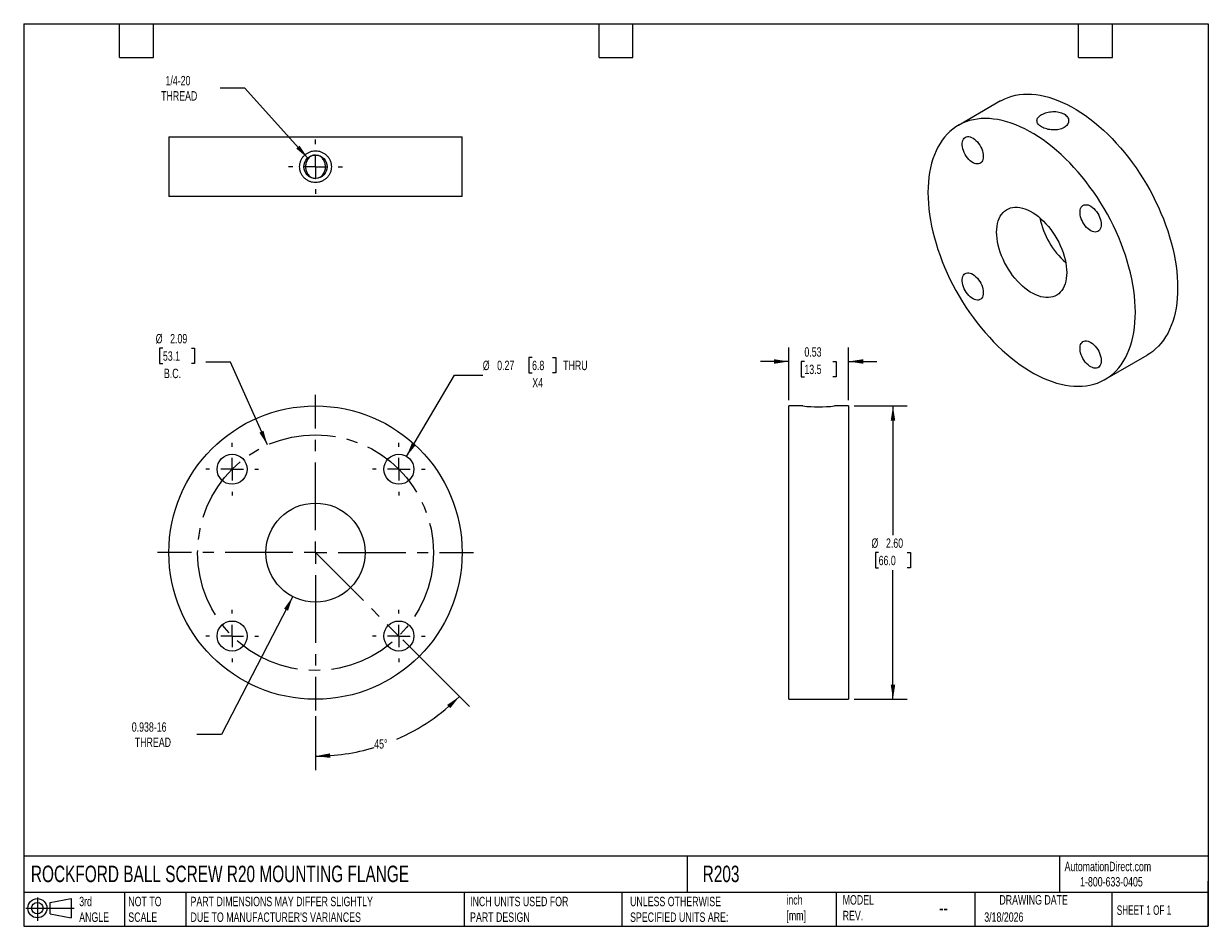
# Model space of a CAD drawing. Header units: inches. Extents: x 0.2 to 10.8, y 0.2 to 8.2.
import ezdxf

# ---------------------------------------------------------------- set-up
doc = ezdxf.new("R2010")
doc.units = ezdxf.units.IN
doc.header["$MEASUREMENT"] = 0
doc.linetypes.add('SLD-Center', pattern=[0.75, 0.6, -0.05, 0.05, -0.05])
doc.linetypes.add('SLD-Solid', pattern=[0])
doc.layers.add('CENTER', color=40, linetype='SLD-Center')
doc.layers.add('SLD-DEFPOINTS', color=7, linetype='Continuous')
doc.layers.add('DIMENSIONS', color=140, linetype='SLD-Solid', lineweight=25)
doc.layers.add('TEXT', color=140, linetype='SLD-Solid', lineweight=25)
doc.styles.add('SLDTEXTSTYLE0', font='TXT', dxfattribs={"width": 0.7})
doc.styles.add('SLDTEXTSTYLE1', font='TXT', dxfattribs={"width": 0.65})
doc.dimstyles.new('SLDDIMSTYLE0', dxfattribs={"dimtxt": 0.084961, "dimasz": 0.13, "dimexe": 0, "dimexo": 0.0625, "dimgap": 0.02124, "dimtad": 0, "dimtih": 1, "dimtoh": 1, "dimrnd": 1e-09, "dimzin": 12, "dimdsep": 46, "dimtxsty": 'SLDTEXTSTYLE0', "dimsah": 1, "dimcen": 0, "dimadec": 0, "dimazin": 3, "dimtfac": 1, "dimtofl": 0, "dimtmove": 0, "dimatfit": 3, "dimfxl": 0, "dimfrac": 2, "dimtolj": 1, "dimtzin": 12, "dimarcsym": 0})
doc.dimstyles.new('SLDDIMSTYLE1', dxfattribs={"dimtxt": 0.084961, "dimasz": 0.13, "dimexe": 0, "dimexo": 0.0625, "dimgap": 0.02124, "dimtad": 0, "dimtih": 1, "dimtoh": 1, "dimdec": 4, "dimzin": 12, "dimdsep": 46, "dimtxsty": 'SLDTEXTSTYLE0', "dimsah": 1, "dimcen": 0.09, "dimadec": 0, "dimazin": 3, "dimtfac": 1, "dimtdec": 0, "dimtofl": 0, "dimtmove": 0, "dimatfit": 3, "dimfxl": 0, "dimfrac": 2, "dimtolj": 1, "dimtzin": 12, "dimarcsym": 0})
doc.dimstyles.new('SLDDIMSTYLE2', dxfattribs={"dimtxt": 0.084961, "dimasz": 0.13, "dimexe": 0, "dimexo": 0.0625, "dimgap": 0.02124, "dimtad": 0, "dimtih": 1, "dimtoh": 1, "dimrnd": 1e-09, "dimdsep": 46, "dimtxsty": 'SLDTEXTSTYLE0', "dimsah": 1, "dimcen": 0, "dimadec": 0, "dimazin": 2, "dimtfac": 1, "dimtofl": 0, "dimtmove": 0, "dimatfit": 3, "dimfxl": 0, "dimfrac": 2, "dimtolj": 1, "dimtzin": 12, "dimarcsym": 0})
doc.dimstyles.new('SLDDIMSTYLE3', dxfattribs={"dimtxt": 0.084961, "dimasz": 0.13, "dimexe": 0, "dimexo": 0.0625, "dimgap": 0.02124, "dimtad": 0, "dimtih": 1, "dimtoh": 1, "dimrnd": 1e-09, "dimzin": 12, "dimdsep": 46, "dimtxsty": 'SLDTEXTSTYLE0', "dimsah": 1, "dimcen": 0, "dimadec": 0, "dimazin": 3, "dimtfac": 1, "dimtofl": 0, "dimtmove": 0, "dimatfit": 3, "dimfxl": 0, "dimfrac": 2, "dimtolj": 1, "dimtzin": 12, "dimarcsym": 0})
doc.dimstyles.new('SLDDIMSTYLE4', dxfattribs={"dimtxt": 0.084961, "dimasz": 0.13, "dimexe": 0, "dimexo": 0.0625, "dimgap": 0.02124, "dimtad": 0, "dimtih": 1, "dimtoh": 1, "dimrnd": 1e-09, "dimzin": 4, "dimdsep": 46, "dimtxsty": 'SLDTEXTSTYLE0', "dimsah": 1, "dimcen": 0.09, "dimadec": 0, "dimazin": 1, "dimtfac": 1, "dimtofl": 0, "dimtmove": 0, "dimatfit": 3, "dimfxl": 0, "dimfrac": 2, "dimtolj": 1, "dimtzin": 12, "dimarcsym": 0})
doc.dimstyles.new('SLDDIMSTYLE5', dxfattribs={"dimtxt": 0.084961, "dimasz": 0.13, "dimexe": 0, "dimexo": 0.0625, "dimgap": 0.02124, "dimtad": 0, "dimtih": 1, "dimtoh": 1, "dimrnd": 1e-09, "dimdsep": 46, "dimtxsty": 'SLDTEXTSTYLE0', "dimsah": 1, "dimcen": 0.09, "dimadec": 0, "dimazin": 2, "dimtfac": 1, "dimtmove": 0, "dimatfit": 0, "dimfxl": 0, "dimfrac": 2, "dimtolj": 1, "dimtzin": 12, "dimarcsym": 0})

# ---------------------------------------------------------------- blocks, each defined once
blk = doc.blocks.new('Block11')
at = {"color": 7, "linetype": 'SLD-Solid', "lineweight": 18}
for p, q in [((0, 0.113), (0.428, 0.113)), ((0.102, 0.209), (0.102, 0)), ((0.216, 0.164), (0.401, 0.198)), ((0.216, 0.063), (0.216, 0.164)), ((0.401, 0.198), (0.401, 0.029)), ((0.216, 0.063), (0.401, 0.029))]:
    blk.add_line(p, q, dxfattribs=at)
for radius in [0.0846, 0.0506]:
    blk.add_circle((0.102, 0.113), radius, dxfattribs=at)
blk = doc.blocks.new('Block12')
at = {"layer": 'SLD-DEFPOINTS'}
blk.add_blockref('Block11', (0, 0), dxfattribs=at)
blk = doc.blocks.new('_D')
at = {"layer": 'DIMENSIONS'}
for p, q in [((1.484, 5.374), (1.455, 5.374)), ((1.455, 5.374), (1.455, 5.239)), ((1.736, 5.374), (1.765, 5.374)), ((1.765, 5.374), (1.765, 5.239)), ((2.082, 5.251), (1.863, 5.251)), ((2.41, 4.516), (2.082, 5.251)), ((1.455, 5.239), (1.484, 5.239)), ((1.765, 5.239), (1.736, 5.239))]:
    blk.add_line(p, q, dxfattribs=at)
blk.add_solid([(2.41, 4.516), (2.375, 4.643), (2.339, 4.626)], dxfattribs=at)
at = {"layer": 'DIMENSIONS', "char_height": 0.0833, "attachment_point": 1, "style": 'SLDTEXTSTYLE0'}
for s, insert in [('%%c', (1.42, 5.5)), ('2.09', (1.548, 5.5)), ('53.1', (1.484, 5.346)), ('B.C.', (1.493, 5.192))]:
    blk.add_mtext(s, dxfattribs=dict(at, insert=insert))
blk = doc.blocks.new('_D_1')
at = {"layer": 'DIMENSIONS'}
for p, q in [((3.611, 2.788), (4.2, 2.198)), ((2.836, 2.112), (2.836, 1.633))]:
    blk.add_line(p, q, dxfattribs=at)
for start, end in [(293.5843, 315), (270, 286.7607)]:
    blk.add_arc((2.836, 3.562), 1.804, start, end, dxfattribs=at)
for points in [[(4.112, 2.286), (4.003, 2.212), (4.031, 2.183)], [(2.836, 1.758), (2.967, 1.743), (2.966, 1.783)]]:
    blk.add_solid(points, dxfattribs=at)
at = {"layer": 'DIMENSIONS', "insert": (3.357, 1.908), "char_height": 0.0833, "attachment_point": 1, "style": 'SLDTEXTSTYLE0'}
blk.add_mtext('45°', dxfattribs=at)
blk = doc.blocks.new('_D_2')
at = {"layer": 'DIMENSIONS'}
for p, q in [((4.756, 5.29), (4.728, 5.29)), ((4.728, 5.29), (4.728, 5.155)), ((4.938, 5.29), (4.967, 5.29)), ((4.967, 5.29), (4.967, 5.155)), ((4.728, 5.155), (4.756, 5.155)), ((4.967, 5.155), (4.938, 5.155)), ((3.643, 4.415), (4.069, 5.136)), ((4.069, 5.136), (4.319, 5.136))]:
    blk.add_line(p, q, dxfattribs=at)
blk.add_solid([(3.643, 4.415), (3.726, 4.517), (3.692, 4.537)], dxfattribs=at)
at = {"layer": 'DIMENSIONS', "char_height": 0.0833, "attachment_point": 1, "style": 'SLDTEXTSTYLE0'}
for s, insert in [('%%c', (4.319, 5.263)), ('0.27', (4.447, 5.263)), ('6.8', (4.756, 5.263)), ('THRU', (5.032, 5.263)), ('X4', (4.758, 5.109))]:
    blk.add_mtext(s, dxfattribs=dict(at, insert=insert))
blk = doc.blocks.new('_D_3')
at = {"layer": 'DIMENSIONS'}
for p, q in [((2.635, 3.172), (2.004, 1.95)), ((2.004, 1.95), (1.786, 1.95))]:
    blk.add_line(p, q, dxfattribs=at)
blk.add_solid([(2.635, 3.172), (2.558, 3.065), (2.593, 3.047)], dxfattribs=at)
at = {"layer": 'DIMENSIONS', "char_height": 0.0833, "attachment_point": 1, "style": 'SLDTEXTSTYLE0'}
for s, insert in [('0.938-16', (1.208, 2.058)), ('THREAD', (1.235, 1.923))]:
    blk.add_mtext(s, dxfattribs=dict(at, insert=insert))
blk = doc.blocks.new('SW_CENTERMARKSYMBOL_0')
at = {"layer": 'CENTER', "color": 0}
for p, q in [((0, 0.2), (0, 0.233)), ((-0.2, 0), (-0.233, 0)), ((0, 0), (-0.1, 0)), ((0, 0), (0, 0.1)), ((0, 0), (0, -0.1)), ((0, 0), (0.1, 0)), ((0.2, 0), (0.233, 0)), ((0, -0.2), (0, -0.233))]:
    blk.add_line(p, q, dxfattribs=at)
blk = doc.blocks.new('SW_CENTERMARKSYMBOL_1')
at = {"layer": 'CENTER', "color": 0}
for p, q in [((0, 0.2), (0, 0.233)), ((-0.2, 0), (-0.233, 0)), ((0, 0), (-0.1, 0)), ((0, 0), (0, 0.1)), ((0, 0), (0, -0.1)), ((0, 0), (0.1, 0)), ((0.2, 0), (0.233, 0)), ((0, -0.2), (0, -0.233))]:
    blk.add_line(p, q, dxfattribs=at)
blk = doc.blocks.new('SW_CENTERMARKSYMBOL_2')
at = {"layer": 'CENTER', "color": 0}
for p, q in [((0, 0.2), (0, 0.233)), ((-0.2, 0), (-0.233, 0)), ((0, 0), (-0.1, 0)), ((0, 0), (0, 0.1)), ((0, 0), (0, -0.1)), ((0, 0), (0.1, 0)), ((0.2, 0), (0.233, 0)), ((0, -0.2), (0, -0.233))]:
    blk.add_line(p, q, dxfattribs=at)
blk = doc.blocks.new('SW_CENTERMARKSYMBOL_3')
at = {"layer": 'CENTER', "color": 0}
for p, q in [((0, 0.2), (0, 0.233)), ((-0.2, 0), (-0.233, 0)), ((0, 0), (-0.1, 0)), ((0, 0), (0, 0.1)), ((0, 0), (0, -0.1)), ((0, 0), (0.1, 0)), ((0.2, 0), (0.233, 0)), ((0, -0.2), (0, -0.233))]:
    blk.add_line(p, q, dxfattribs=at)
blk = doc.blocks.new('SW_CENTERMARKSYMBOL_4')
at = {"layer": 'CENTER', "color": 0}
for p, q in [((0, 0.2), (0, 1.4)), ((-0.2, 0), (-1.4, 0)), ((0, 0), (-0.1, 0)), ((0, 0), (0, 0.1)), ((0, 0), (0, -0.1)), ((0, 0), (0.1, 0)), ((0.2, 0), (1.4, 0)), ((0, -0.2), (0, -1.4))]:
    blk.add_line(p, q, dxfattribs=at)
blk = doc.blocks.new('_D_4')
at = {"layer": 'DIMENSIONS'}
for p, q in [((7.611, 4.862), (8.08, 4.862)), ((7.955, 4.862), (7.955, 3.716)), ((7.828, 3.562), (7.8, 3.562)), ((7.8, 3.562), (7.8, 3.427)), ((8.081, 3.562), (8.109, 3.562)), ((8.109, 3.562), (8.109, 3.427)), ((7.8, 3.427), (7.828, 3.427)), ((7.955, 2.262), (7.955, 3.408)), ((8.109, 3.427), (8.081, 3.427)), ((7.611, 2.262), (8.08, 2.262))]:
    blk.add_line(p, q, dxfattribs=at)
for points in [[(7.955, 4.862), (7.935, 4.732), (7.975, 4.732)], [(7.955, 2.262), (7.975, 2.392), (7.935, 2.392)]]:
    blk.add_solid(points, dxfattribs=at)
at = {"layer": 'DIMENSIONS', "char_height": 0.0833, "attachment_point": 1, "style": 'SLDTEXTSTYLE0'}
for s, insert in [('%%c', (7.764, 3.688)), ('2.60', (7.893, 3.688)), ('66.0', (7.828, 3.534))]:
    blk.add_mtext(s, dxfattribs=dict(at, insert=insert))
blk = doc.blocks.new('_D_5')
at = {"layer": 'DIMENSIONS'}
for p, q in [((7.031, 4.912), (7.031, 5.381)), ((7.561, 4.912), (7.561, 5.381)), ((7.031, 5.256), (6.781, 5.256)), ((7.17, 5.256), (7.141, 5.256)), ((7.141, 5.256), (7.141, 5.121)), ((7.422, 5.256), (7.451, 5.256)), ((7.451, 5.256), (7.451, 5.121)), ((7.561, 5.256), (7.811, 5.256)), ((7.141, 5.121), (7.17, 5.121)), ((7.451, 5.121), (7.422, 5.121))]:
    blk.add_line(p, q, dxfattribs=at)
for points in [[(7.031, 5.256), (6.901, 5.276), (6.901, 5.236)], [(7.561, 5.256), (7.691, 5.236), (7.691, 5.276)]]:
    blk.add_solid(points, dxfattribs=at)
at = {"layer": 'DIMENSIONS', "char_height": 0.0833, "attachment_point": 1, "style": 'SLDTEXTSTYLE0'}
for s, insert in [('0.53', (7.17, 5.382)), ('13.5', (7.17, 5.228))]:
    blk.add_mtext(s, dxfattribs=dict(at, insert=insert))
blk = doc.blocks.new('_D_6')
at = {"layer": 'DIMENSIONS'}
for p, q in [((2.211, 7.68), (1.992, 7.68)), ((2.767, 7.06), (2.211, 7.68))]:
    blk.add_line(p, q, dxfattribs=at)
blk.add_solid([(2.767, 7.06), (2.695, 7.17), (2.666, 7.143)], dxfattribs=at)
at = {"layer": 'DIMENSIONS', "char_height": 0.0833, "attachment_point": 1, "style": 'SLDTEXTSTYLE0'}
for s, insert in [('1/4-20', (1.507, 7.787)), ('THREAD', (1.468, 7.652))]:
    blk.add_mtext(s, dxfattribs=dict(at, insert=insert))
blk = doc.blocks.new('SW_CENTERMARKSYMBOL_5')
at = {"layer": 'CENTER', "color": 0}
for p, q in [((0, 0.2), (0, 0.2405)), ((-0.2, 0), (-0.2405, 0)), ((0, 0), (-0.1, 0)), ((0, 0), (0, 0.1)), ((0, 0), (0, -0.1)), ((0, 0), (0.1, 0)), ((0.2, 0), (0.2405, 0)), ((0, -0.2), (0, -0.2405))]:
    blk.add_line(p, q, dxfattribs=at)

msp = doc.modelspace()

# ---------------------------------------------------------------- linework, layer by layer
for p, q in [((8.90913, 7.56519), (8.53436, 7.34884)), ((1.5365, 7.24751), (1.5365, 6.71751)), ((1.5365, 7.24751), (4.1365, 7.24751)), ((4.1365, 6.71751), (4.1365, 7.24751)), ((2.8365, 6.87901), (2.83846, 6.8792)), ((4.1365, 6.71751), (1.5365, 6.71751)), ((9.83426, 5.09711), (10.20902, 5.31346)), ((7.15541, 4.86189), (7.03091, 4.86189)), ((7.03091, 2.26189), (7.03091, 4.86189)), ((7.56091, 4.86189), (7.43641, 4.86189)), ((7.56091, 4.86189), (7.56091, 2.26189)), ((7.03091, 2.26189), (7.56091, 2.26189))]:
    msp.add_line(p, q)
at = {"color": 7, "linetype": 'SLD-Center', "lineweight": 18}
msp.add_line((2.8365, 3.56189), (3.57543, 2.82296), dxfattribs=at)
at = {"flags": 128}
for points in [[(8.90913, 7.56519), (8.91631, 7.56924), (8.946, 7.58419), (8.9769, 7.59689), (9.00894, 7.60733), (9.04205, 7.61548), (9.07618, 7.62133), (9.11125, 7.62487), (9.1472, 7.62608), (9.18395, 7.62497), (9.22144, 7.62154), (9.25959, 7.6158), (9.29832, 7.60776), (9.33757, 7.59742), (9.37725, 7.58482), (9.41729, 7.56998), (9.4576, 7.55292), (9.49811, 7.53369), (9.53874, 7.51231), (9.57941, 7.48883), (9.62004, 7.4633), (9.66056, 7.43576), (9.70087, 7.40627), (9.7409, 7.37489), (9.78058, 7.34168), (9.81983, 7.3067), (9.85857, 7.27002), (9.89672, 7.23172), (9.9342, 7.19186), (9.97096, 7.15054), (10.00691, 7.10782), (10.04198, 7.06379), (10.0761, 7.01854), (10.10922, 6.97215), (10.14125, 6.92473), (10.17215, 6.87635), (10.20185, 6.82711), (10.23029, 6.77712), (10.25741, 6.72647), (10.28317, 6.67525), (10.30751, 6.62358), (10.33039, 6.57154), (10.35175, 6.51924), (10.37156, 6.46679), (10.38979, 6.41428), (10.40638, 6.36182), (10.42132, 6.30952), (10.43457, 6.25746), (10.44611, 6.20577), (10.45591, 6.15453), (10.46396, 6.10385), (10.47023, 6.05382), (10.47472, 6.00455), (10.47742, 5.95613), (10.47832, 5.90866), (10.47742, 5.86223), (10.47472, 5.81692), (10.47023, 5.77283), (10.46396, 5.73005), (10.45591, 5.68866), (10.44611, 5.64874), (10.43457, 5.61036), (10.42132, 5.57361), (10.40638, 5.53855), (10.38979, 5.50525), (10.37156, 5.47378), (10.35175, 5.44421), (10.33039, 5.41658), (10.30751, 5.39095), (10.28317, 5.36738), (10.25741, 5.3459), (10.23029, 5.32657), (10.20902, 5.31346)], [(8.26507, 6.75364), (8.26597, 6.70617), (8.26867, 6.65775), (8.27316, 6.60848), (8.27943, 6.55845), (8.28748, 6.50777), (8.29728, 6.45653), (8.30881, 6.40484), (8.32207, 6.35279), (8.337, 6.30048), (8.3536, 6.24802), (8.37182, 6.19551), (8.39164, 6.14306), (8.413, 6.09076), (8.43588, 6.03873), (8.46022, 5.98705), (8.48598, 5.93583), (8.5131, 5.88518), (8.54154, 5.83519), (8.57124, 5.78595), (8.60214, 5.73758), (8.63417, 5.69015), (8.66729, 5.64376), (8.70141, 5.59851), (8.73648, 5.55449), (8.77243, 5.51177), (8.80918, 5.47044), (8.84667, 5.43058), (8.88482, 5.39228), (8.92356, 5.3556), (8.9628, 5.32063), (9.00248, 5.28741), (9.04252, 5.25603), (9.08283, 5.22654), (9.12334, 5.19901), (9.16398, 5.17347), (9.20465, 5.14999), (9.24528, 5.12862), (9.28579, 5.10938), (9.3261, 5.09232), (9.36614, 5.07748), (9.40582, 5.06488), (9.44506, 5.05455), (9.4838, 5.0465), (9.52195, 5.04076), (9.55944, 5.03733), (9.59619, 5.03622), (9.63214, 5.03743), (9.66721, 5.04097), (9.70134, 5.04682), (9.73445, 5.05497), (9.76649, 5.06541), (9.79738, 5.07811), (9.82708, 5.09306), (9.85552, 5.11022), (9.88264, 5.12955), (9.9084, 5.15103), (9.93274, 5.1746), (9.95562, 5.20023), (9.97698, 5.22786), (9.9968, 5.25744), (10.01502, 5.2889), (10.03162, 5.3222), (10.04656, 5.35726), (10.05981, 5.39401), (10.07134, 5.43239), (10.08114, 5.47231), (10.08919, 5.5137), (10.09546, 5.55649), (10.09995, 5.60057), (10.10265, 5.64588), (10.10355, 5.69231), (10.10265, 5.73978), (10.09995, 5.7882), (10.09546, 5.83747), (10.08919, 5.8875), (10.08114, 5.93818), (10.07134, 5.98942), (10.05981, 6.04112), (10.04656, 6.09317), (10.03162, 6.14547), (10.01502, 6.19793), (9.9968, 6.25044), (9.97698, 6.30289), (9.95562, 6.35519), (9.93274, 6.40723), (9.9084, 6.45891), (9.88264, 6.51012), (9.85552, 6.56077), (9.82708, 6.61077), (9.79738, 6.66), (9.76649, 6.70838), (9.73445, 6.7558), (9.70134, 6.80219), (9.66721, 6.84744), (9.63214, 6.89147), (9.59619, 6.93419), (9.55944, 6.97551), (9.52195, 7.01537), (9.4838, 7.05367), (9.44506, 7.09035), (9.40582, 7.12533), (9.36614, 7.15854), (9.3261, 7.18992), (9.28579, 7.21941), (9.24528, 7.24695), (9.20465, 7.27248), (9.16398, 7.29596), (9.12334, 7.31734), (9.08283, 7.33657), (9.04252, 7.35363), (9.00248, 7.36847), (8.9628, 7.38107), (8.92356, 7.39141), (8.88482, 7.39945), (8.84667, 7.4052), (8.80918, 7.40863), (8.77243, 7.40973), (8.73648, 7.40852), (8.70141, 7.40498), (8.66729, 7.39913), (8.63417, 7.39098), (8.60214, 7.38054), (8.57124, 7.36784), (8.54154, 7.35289), (8.5131, 7.33574), (8.48598, 7.3164), (8.46022, 7.29492), (8.43588, 7.27135), (8.413, 7.24572), (8.39164, 7.21809), (8.37182, 7.18852), (8.3536, 7.15705), (8.337, 7.12375), (8.32207, 7.0887), (8.30881, 7.05194), (8.29728, 7.01357), (8.28748, 6.97364), (8.27943, 6.93225), (8.27316, 6.88947), (8.26867, 6.84538), (8.26597, 6.80008), (8.26507, 6.75364)], [(8.75586, 7.07368), (8.75494, 7.0591), (8.75221, 7.04585), (8.74773, 7.0342), (8.74157, 7.02438), (8.73385, 7.01658), (8.72474, 7.01094), (8.7144, 7.00758), (8.70304, 7.00656), (8.69087, 7.00791), (8.67814, 7.0116), (8.66509, 7.01754), (8.65198, 7.02564), (8.63906, 7.03573), (8.62658, 7.04762), (8.61479, 7.06107), (8.60391, 7.07582), (8.59416, 7.09159), (8.58573, 7.10806), (8.57877, 7.12492), (8.57344, 7.14185), (8.56982, 7.1585), (8.56799, 7.17456), (8.56799, 7.18971), (8.56982, 7.20366), (8.57344, 7.21613), (8.57877, 7.22689), (8.58573, 7.23573), (8.59416, 7.24247), (8.60391, 7.24698), (8.61479, 7.24917), (8.62658, 7.249), (8.63906, 7.24648), (8.65198, 7.24165), (8.66509, 7.23461), (8.67814, 7.2255), (8.69087, 7.21448), (8.70304, 7.20178), (8.7144, 7.18765), (8.72474, 7.17235), (8.73385, 7.15619), (8.74157, 7.13948), (8.74773, 7.12255), (8.75221, 7.10572), (8.75494, 7.08932), (8.75586, 7.07368)], [(8.87389, 6.40218), (8.8748, 6.42909), (8.87753, 6.4548), (8.88206, 6.47914), (8.88836, 6.50198), (8.8964, 6.52319), (8.90612, 6.54263), (8.91748, 6.56019), (8.93041, 6.57578), (8.94483, 6.5893), (8.96065, 6.60066), (8.97778, 6.60981), (8.99613, 6.61669), (9.01558, 6.62126), (9.03602, 6.6235), (9.05733, 6.62338), (9.07938, 6.62091), (9.10206, 6.61611), (9.12521, 6.609), (9.14871, 6.59962), (9.17242, 6.58804), (9.1962, 6.57431), (9.21991, 6.55852), (9.24341, 6.54076), (9.26657, 6.52114), (9.28924, 6.49977), (9.31129, 6.47677), (9.3326, 6.45228), (9.35305, 6.42645), (9.3725, 6.39942), (9.39084, 6.37136), (9.40798, 6.34243), (9.4238, 6.31279), (9.43821, 6.28263), (9.45114, 6.25212), (9.4625, 6.22144), (9.47223, 6.19077), (9.48026, 6.16028), (9.48657, 6.13017), (9.49109, 6.10059), (9.49382, 6.07174), (9.49473, 6.04378), (9.49382, 6.01686), (9.49109, 5.99116), (9.48657, 5.96681), (9.48026, 5.94397), (9.47223, 5.92277), (9.4625, 5.90333), (9.45114, 5.88576), (9.43821, 5.87017), (9.4238, 5.85666), (9.40798, 5.84529), (9.39084, 5.83614), (9.3725, 5.82926), (9.35305, 5.82469), (9.3326, 5.82246), (9.31129, 5.82257), (9.28924, 5.82504), (9.26657, 5.82984), (9.24341, 5.83695), (9.21991, 5.84633), (9.1962, 5.85791), (9.17242, 5.87164), (9.14871, 5.88743), (9.12521, 5.90519), (9.10206, 5.92481), (9.07938, 5.94619), (9.05733, 5.96919), (9.03602, 5.99367), (9.01558, 6.0195), (8.99613, 6.04653), (8.97778, 6.07459), (8.96065, 6.10353), (8.94483, 6.13316), (8.93041, 6.16332), (8.91748, 6.19383), (8.90612, 6.22451), (8.8964, 6.25519), (8.88836, 6.28567), (8.88206, 6.31579), (8.87753, 6.34536), (8.8748, 6.37421), (8.87389, 6.40218)], [(9.80086, 6.47042), (9.79994, 6.45583), (9.79721, 6.44259), (9.79273, 6.43094), (9.78657, 6.42112), (9.77885, 6.41331), (9.76974, 6.40767), (9.7594, 6.40431), (9.74804, 6.4033), (9.73587, 6.40465), (9.72314, 6.40833), (9.71009, 6.41428), (9.69698, 6.42238), (9.68406, 6.43247), (9.67158, 6.44435), (9.65979, 6.4578), (9.64891, 6.47255), (9.63916, 6.48832), (9.63073, 6.5048), (9.62377, 6.52166), (9.61844, 6.53858), (9.61482, 6.55523), (9.61299, 6.57129), (9.61299, 6.58644), (9.61482, 6.60039), (9.61844, 6.61287), (9.62377, 6.62363), (9.63073, 6.63246), (9.63916, 6.6392), (9.64891, 6.64371), (9.65979, 6.6459), (9.67158, 6.64574), (9.68406, 6.64322), (9.69698, 6.63839), (9.71009, 6.63135), (9.72314, 6.62223), (9.73587, 6.61122), (9.74804, 6.59852), (9.7594, 6.58438), (9.76974, 6.56909), (9.77885, 6.55292), (9.78657, 6.53622), (9.79273, 6.51928), (9.79721, 6.50245), (9.79994, 6.48606), (9.80086, 6.47042)], [(8.75586, 5.86695), (8.75494, 5.85237), (8.75221, 5.83912), (8.74773, 5.82748), (8.74157, 5.81766), (8.73385, 5.80985), (8.72474, 5.80421), (8.7144, 5.80085), (8.70304, 5.79984), (8.69087, 5.80118), (8.67814, 5.80487), (8.66509, 5.81082), (8.65198, 5.81892), (8.63906, 5.82901), (8.62658, 5.84089), (8.61479, 5.85434), (8.60391, 5.86909), (8.59416, 5.88486), (8.58573, 5.90133), (8.57877, 5.9182), (8.57344, 5.93512), (8.56982, 5.95177), (8.56799, 5.96783), (8.56799, 5.98298), (8.56982, 5.99693), (8.57344, 6.00941), (8.57877, 6.02017), (8.58573, 6.029), (8.59416, 6.03574), (8.60391, 6.04025), (8.61479, 6.04244), (8.62658, 6.04228), (8.63906, 6.03975), (8.65198, 6.03493), (8.66509, 6.02788), (8.67814, 6.01877), (8.69087, 6.00775), (8.70304, 5.99506), (8.7144, 5.98092), (8.72474, 5.96562), (8.73385, 5.94946), (8.74157, 5.93275), (8.74773, 5.91582), (8.75221, 5.89899), (8.75494, 5.8826), (8.75586, 5.86695)], [(9.80086, 5.26369), (9.79994, 5.2491), (9.79721, 5.23586), (9.79273, 5.22421), (9.78657, 5.21439), (9.77885, 5.20658), (9.76974, 5.20095), (9.7594, 5.19759), (9.74804, 5.19657), (9.73587, 5.19792), (9.72314, 5.2016), (9.71009, 5.20755), (9.69698, 5.21565), (9.68406, 5.22574), (9.67158, 5.23763), (9.65979, 5.25108), (9.64891, 5.26583), (9.63916, 5.28159), (9.63073, 5.29807), (9.62377, 5.31493), (9.61844, 5.33185), (9.61482, 5.34851), (9.61299, 5.36456), (9.61299, 5.37971), (9.61482, 5.39366), (9.61844, 5.40614), (9.62377, 5.4169), (9.63073, 5.42574), (9.63916, 5.43247), (9.64891, 5.43698), (9.65979, 5.43918), (9.67158, 5.43901), (9.68406, 5.43649), (9.69698, 5.43166), (9.71009, 5.42462), (9.72314, 5.4155), (9.73587, 5.40449), (9.74804, 5.39179), (9.7594, 5.37765), (9.76974, 5.36236), (9.77885, 5.3462), (9.78657, 5.32949), (9.79273, 5.31255), (9.79721, 5.29573), (9.79994, 5.27933), (9.80086, 5.26369)]]:
    msp.add_lwpolyline(points, dxfattribs=at)
for centre, radius in [((2.8365, 6.98251), 0.1035), ((2.8365, 3.56189), 1.3), ((2.09757, 4.30081), 0.133), ((3.57543, 4.30081), 0.133), ((2.8365, 3.56189), 0.439), ((2.09757, 2.82296), 0.133), ((3.57543, 2.82296), 0.133)]:
    msp.add_circle(centre, radius)
for centre, radius, start, end in [((9.95874, 6.67005), 0.71538, 191.354933, 228.63969), ((7.29591, 6.15713), 1.30284, 263.809088, 276.190912)]:
    msp.add_arc(centre, radius, start, end)
for points, knots in [([(9.47104, 7.45001), (9.46447, 7.4538), (9.45737, 7.45707), (9.44214, 7.46264), (9.43392, 7.46495), (9.41691, 7.46843), (9.40815, 7.46962), (9.39015, 7.47095), (9.38085, 7.47106), (9.36253, 7.47025), (9.35343, 7.46934), (9.33531, 7.46651), (9.32645, 7.46461), (9.30954, 7.46), (9.30137, 7.45725), (9.28599, 7.45101), (9.2789, 7.44757), (9.26593, 7.44009), (9.25999, 7.436), (9.24978, 7.42749), (9.24546, 7.42306), (9.2384, 7.41382), (9.23569, 7.40902), (9.23212, 7.3994), (9.2312, 7.39454), (9.23119, 7.38466), (9.23209, 7.37979), (9.23564, 7.37018), (9.23833, 7.36538), (9.24537, 7.35613), (9.24968, 7.3517), (9.25986, 7.34319), (9.26578, 7.33909), (9.27891, 7.33151), (9.28602, 7.32807), (9.30124, 7.32189), (9.30947, 7.31912), (9.32648, 7.31448), (9.33524, 7.31261), (9.35324, 7.30978), (9.36254, 7.30885), (9.38085, 7.30804), (9.38996, 7.30814), (9.40808, 7.30946), (9.41694, 7.31067), (9.43385, 7.31413), (9.44202, 7.31641), (9.4574, 7.32203), (9.46448, 7.3253), (9.47746, 7.33278), (9.4834, 7.33704), (9.49361, 7.34617), (9.49793, 7.35106), (9.50499, 7.36145), (9.5077, 7.36695), (9.51127, 7.37806), (9.51219, 7.38373), (9.5122, 7.39525), (9.5113, 7.40092), (9.50775, 7.41203), (9.50505, 7.41753), (9.49802, 7.42793), (9.49371, 7.43282), (9.48353, 7.44196), (9.47761, 7.44621), (9.47104, 7.45001)], [0, 0, 0, 0, 0.03125, 0.03125, 0.0625, 0.0625, 0.09375, 0.09375, 0.125, 0.125, 0.15625, 0.15625, 0.1875, 0.1875, 0.21875, 0.21875, 0.25, 0.25, 0.28125, 0.28125, 0.3125, 0.3125, 0.34375, 0.34375, 0.375, 0.375, 0.40625, 0.40625, 0.4375, 0.4375, 0.46875, 0.46875, 0.5, 0.5, 0.53125, 0.53125, 0.5625, 0.5625, 0.59375, 0.59375, 0.625, 0.625, 0.65625, 0.65625, 0.6875, 0.6875, 0.71875, 0.71875, 0.75, 0.75, 0.78125, 0.78125, 0.8125, 0.8125, 0.84375, 0.84375, 0.875, 0.875, 0.90625, 0.90625, 0.9375, 0.9375, 0.96875, 0.96875, 1, 1, 1, 1]), ([(2.8365, 7.12301), (2.82721, 7.12301), (2.81808, 7.12209), (2.80012, 7.11852), (2.79119, 7.11582), (2.77418, 7.10877), (2.76611, 7.10445), (2.75085, 7.09426), (2.74362, 7.08833), (2.73067, 7.07538), (2.72486, 7.06831), (2.71459, 7.05296), (2.71023, 7.04479), (2.70322, 7.02789), (2.70052, 7.01903), (2.6969, 7.0009), (2.69601, 6.99178), (2.69599, 6.97344), (2.6969, 6.96412), (2.70049, 6.9461), (2.70314, 6.93734), (2.71017, 6.92032), (2.71457, 6.9121), (2.72473, 6.89688), (2.73053, 6.88979), (2.74364, 6.87666), (2.75072, 6.87085), (2.76593, 6.86067), (2.77414, 6.85627), (2.79115, 6.84921), (2.7999, 6.84655), (2.81791, 6.84294), (2.82721, 6.84201), (2.84579, 6.84201), (2.85492, 6.84292), (2.87288, 6.84649), (2.88181, 6.8492), (2.89882, 6.85625), (2.90689, 6.86056), (2.92215, 6.87076), (2.92938, 6.87669), (2.94233, 6.88964), (2.94814, 6.8967), (2.95841, 6.91206), (2.96277, 6.92022), (2.96978, 6.93712), (2.97248, 6.94598), (2.9761, 6.96412), (2.97699, 6.97324), (2.97701, 6.99158), (2.97609, 7.00089), (2.97251, 7.01891), (2.96986, 7.02767), (2.96282, 7.04469), (2.95843, 7.05291), (2.94827, 7.06813), (2.94247, 7.07523), (2.92936, 7.08835), (2.92227, 7.09416), (2.90707, 7.10434), (2.89886, 7.10875), (2.88185, 7.1158), (2.8731, 7.11847), (2.85509, 7.12207), (2.84579, 7.12301), (2.8365, 7.12301)], [0, 0, 0, 0, 0.03125, 0.03125, 0.0625, 0.0625, 0.09375, 0.09375, 0.125, 0.125, 0.15625, 0.15625, 0.1875, 0.1875, 0.21875, 0.21875, 0.25, 0.25, 0.28125, 0.28125, 0.3125, 0.3125, 0.34375, 0.34375, 0.375, 0.375, 0.40625, 0.40625, 0.4375, 0.4375, 0.46875, 0.46875, 0.5, 0.5, 0.53125, 0.53125, 0.5625, 0.5625, 0.59375, 0.59375, 0.625, 0.625, 0.65625, 0.65625, 0.6875, 0.6875, 0.71875, 0.71875, 0.75, 0.75, 0.78125, 0.78125, 0.8125, 0.8125, 0.84375, 0.84375, 0.875, 0.875, 0.90625, 0.90625, 0.9375, 0.9375, 0.96875, 0.96875, 1, 1, 1, 1]), ([(2.8365, 7.08601), (2.83013, 7.08601), (2.82392, 7.0852), (2.81179, 7.08209), (2.80581, 7.07974), (2.79472, 7.07384), (2.78951, 7.07026), (2.7799, 7.06208), (2.77558, 7.05755), (2.76778, 7.0477), (2.76431, 7.04237), (2.75842, 7.03132), (2.75596, 7.02555), (2.74997, 7.00755), (2.74799, 6.99512), (2.74801, 6.96976), (2.74999, 6.95738), (2.75798, 6.9334), (2.76383, 6.92232), (2.77554, 6.9075), (2.77992, 6.90293), (2.78943, 6.89482), (2.79467, 6.89121), (2.80579, 6.88528), (2.81159, 6.88299), (2.82374, 6.87985), (2.83012, 6.87901), (2.8365, 6.87901)], [0, 0, 0, 0, 0.0625, 0.0625, 0.125, 0.125, 0.1875, 0.1875, 0.25, 0.25, 0.3125, 0.3125, 0.375, 0.375, 0.5, 0.5, 0.625, 0.625, 0.75, 0.75, 0.8125, 0.8125, 0.875, 0.875, 0.9375, 0.9375, 1, 1, 1, 1]), ([(2.85748, 6.88236), (2.8598, 6.88298), (2.87023, 6.88575), (2.88765, 6.89683), (2.9036, 6.91395), (2.91381, 6.93159), (2.92016, 6.94747), (2.92415, 6.96485), (2.92551, 6.98366), (2.92378, 7.0028), (2.91889, 7.02172), (2.91083, 7.03949), (2.90054, 7.05439), (2.88882, 7.06629), (2.87636, 7.07515), (2.86555, 7.0808), (2.85875, 7.08236), (2.85696, 7.08278)], [0, 0, 0, 0, 0.027613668, 0.124565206, 0.233452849, 0.296623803, 0.35981462, 0.430844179, 0.50188038, 0.576837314, 0.651784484, 0.726790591, 0.801747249, 0.860645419, 0.919498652, 0.978802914, 1, 1, 1, 1])]:
    msp.add_open_spline(points, degree=3, knots=knots)
at = {"layer": 'CENTER', "linetype": 'SLD-Center'}
msp.add_circle((2.8365, 3.56189), 1.045, dxfattribs=at)
at = {"layer": 'TEXT'}
for p, q in [((0.25, 8.25), (10.75, 8.25)), ((0.25, 8.25), (0.25, 0.25)), ((1.1, 7.95), (1.1, 8.25)), ((1.4, 7.95), (1.4, 8.25)), ((5.35, 7.95), (5.35, 8.25)), ((5.65, 7.95), (5.65, 8.25)), ((9.6, 7.95), (9.6, 8.25)), ((9.9, 7.95), (9.9, 8.25)), ((10.75, 8.25), (10.75, 0.25)), ((1.1, 7.95), (1.4, 7.95)), ((5.35, 7.95), (5.65, 7.95)), ((9.6, 7.95), (9.9, 7.95)), ((10.75, 0.87111), (0.25, 0.87111)), ((6.13224, 0.87111), (6.13224, 0.55)), ((9.4321, 0.87111), (9.4321, 0.55)), ((10.75, 0.25), (10.75, 0.65)), ((10.75, 0.55), (0.25, 0.55)), ((1.14349, 0.55), (1.14349, 0.25)), ((1.68651, 0.55), (1.68651, 0.25)), ((4.15292, 0.55), (4.15292, 0.25)), ((5.5511, 0.55), (5.5511, 0.25)), ((7.45278, 0.55), (7.45278, 0.25)), ((8.67974, 0.55), (8.67974, 0.25)), ((9.89562, 0.55), (9.89562, 0.25)), ((0.25, 0.25), (10.75, 0.25))]:
    msp.add_line(p, q, dxfattribs=at)

# ---------------------------------------------------------------- block references
at = {"layer": 'CENTER'}
for name, p in [('SW_CENTERMARKSYMBOL_5', (2.8365, 6.98251)), ('SW_CENTERMARKSYMBOL_4', (2.8365, 3.56189)), ('SW_CENTERMARKSYMBOL_1', (2.09757, 4.30081)), ('SW_CENTERMARKSYMBOL_0', (3.57543, 4.30081)), ('SW_CENTERMARKSYMBOL_2', (2.09757, 2.82296)), ('SW_CENTERMARKSYMBOL_3', (3.57543, 2.82296))]:
    msp.add_blockref(name, p, dxfattribs=at)
at = {"layer": 'SLD-DEFPOINTS'}
msp.add_blockref('Block12', (0.26921, 0.2974), dxfattribs=at)

# ---------------------------------------------------------------- texts
at = {"layer": 'TEXT'}
for s, insert, char_height, attachment_point, style in [('ROCKFORD BALL SCREW R20 MOUNTING FLANGE', (0.31361, 0.78747), 0.1458333, 1, 'SLDTEXTSTYLE0'), ('R203', (6.26802, 0.78747), 0.145833, 1, 'SLDTEXTSTYLE0'), ('AutomationDirect.com', (9.47618, 0.82191), 0.0833333, 1, 'SLDTEXTSTYLE0'), ('1-800-633-0405', (9.61384, 0.6865), 0.0833333, 1, 'SLDTEXTSTYLE0'), ('inch^J[mm]', (7.01039, 0.52606), 0.083333, 1, 'SLDTEXTSTYLE0'), ('MODEL ^JREV.', (7.5092, 0.52614), 0.0833333, 1, 'SLDTEXTSTYLE0'), ('DRAWING DATE', (9.20178, 0.52614), 0.0833333, 2, 'SLDTEXTSTYLE0'), ('3rd^JANGLE', (0.74214, 0.51168), 0.083333, 1, 'SLDTEXTSTYLE0'), ('NOT TO^JSCALE', (1.17743, 0.51168), 0.0833333, 1, 'SLDTEXTSTYLE0'), ("PART DIMENSIONS MAY DIFFER SLIGHTLY ^JDUE TO MANUFACTURER'S VARIANCES", (1.72884, 0.51168), 0.0833333, 1, 'SLDTEXTSTYLE0'), ('INCH UNITS USED FOR ^JPART DESIGN', (4.20683, 0.51168), 0.0833333, 1, 'SLDTEXTSTYLE0'), ('UNLESS OTHERWISE ^JSPECIFIED UNITS ARE:', (5.62477, 0.51168), 0.0833333, 1, 'SLDTEXTSTYLE0'), ('SHEET 1 OF 1', (9.93863, 0.4351), 0.0833333, 1, 'SLDTEXTSTYLE1'), ('--', (8.36331, 0.47542), 0.125, 1, 'SLDTEXTSTYLE0'), ('3/18/2026', (8.76428, 0.37365), 0.083333, 1, 'SLDTEXTSTYLE0')]:
    msp.add_mtext(s, dxfattribs=dict(at, insert=insert, char_height=char_height, attachment_point=attachment_point, style=style))

# ---------------------------------------------------------------- dimensions: what is measured, and where the dimension line sits
at = {"layer": 'DIMENSIONS'}
for p1, p2, text, picture, middle in [((2.90563, 6.90548), (2.76737, 7.05953), '1/4-20\\PTHREAD', '_D_6', (1.69876, 7.67987)), ((3.0379, 3.95196), (2.6351, 3.17181), '0.938-16\\PTHREAD', '_D_3', (1.46558, 1.95013))]:
    dim = msp.add_diameter_dim_2p(p1=p1, p2=p2, text=text, dimstyle='SLDDIMSTYLE3', override={"dimpost": '<>'}, dxfattribs=at)
    dim.commit()
    dim.dimension.update_dxf_attribs({"geometry": picture, "text_midpoint": middle, "dimtype": 163})
for p1, p2, text, dimstyle, picture, middle in [((3.26296, 2.60787), (2.41004, 4.51591), '<>\\PB.C.', 'SLDDIMSTYLE0', '_D', (1.61002, 5.29449)), ((3.5078, 4.18629), (3.64305, 4.41534), '<> THRU\\PX4', 'SLDDIMSTYLE2', '_D_2', (4.83184, 5.15513))]:
    dim = msp.add_diameter_dim_2p(p1=p1, p2=p2, text=text, dimstyle=dimstyle, dxfattribs=at)
    dim.commit()
    dim.dimension.update_dxf_attribs({"geometry": picture, "text_midpoint": middle, "dimtype": 163})
dim = msp.add_linear_dim(base=(7.56091, 5.25559), p1=(7.03091, 4.86189), p2=(7.56091, 4.86189), dimstyle='SLDDIMSTYLE5', dxfattribs=at)
dim.commit()
dim.dimension.update_dxf_attribs({"geometry": '_D_5', "text_midpoint": (7.29591, 5.25559), "dimtype": 160})
dim = msp.add_angular_dim_2l(base=(3.09941, 1.7772), line1=((2.8365, 2.16189), (2.8365, 4.96189)), line2=((3.57543, 2.82296), (2.8365, 3.56189)), dimstyle='SLDDIMSTYLE1', dxfattribs=at)
dim.commit()
dim.dimension.update_dxf_attribs({"geometry": '_D_1', "text_midpoint": (3.45749, 1.86819), "dimtype": 162})
dim = msp.add_linear_dim(base=(7.95461, 2.26189), p1=(7.56091, 4.86189), p2=(7.56091, 2.26189), angle=90, text='%%c<>', dimstyle='SLDDIMSTYLE4', dxfattribs=at)
dim.commit()
dim.dimension.update_dxf_attribs({"geometry": '_D_4', "text_midpoint": (7.95461, 3.56189), "dimtype": 160})

doc.saveas('drawing.dxf')
